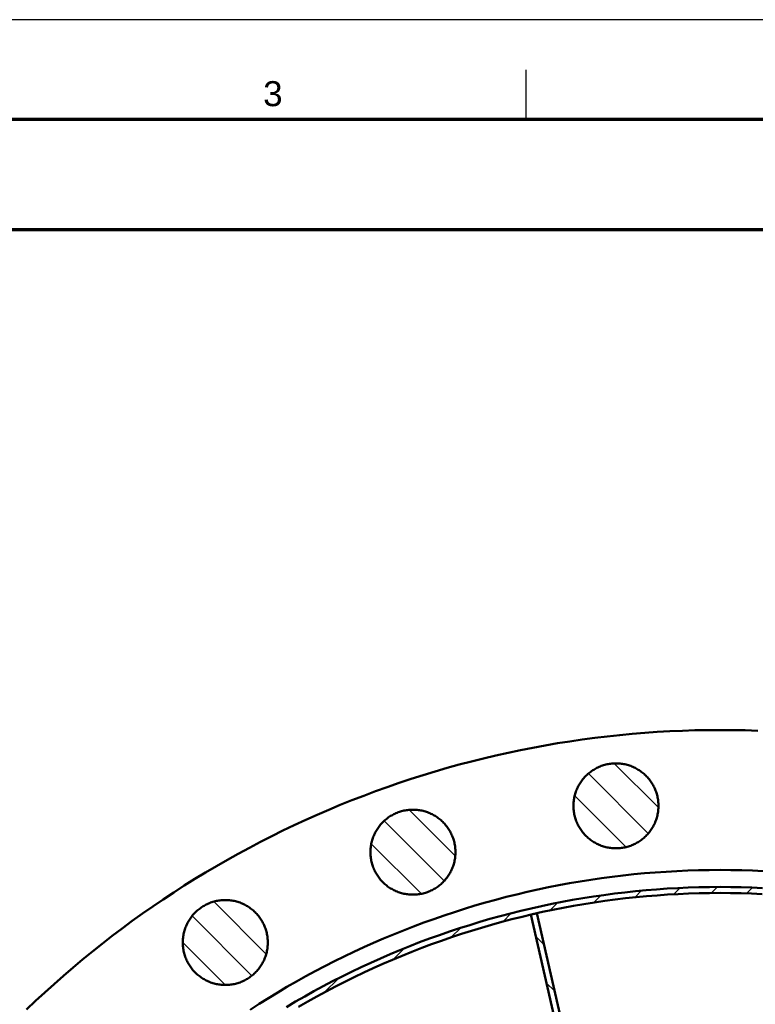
# Model space of a CAD drawing. Header units: millimetres. Extents: x 0 to 841, y 0 to 594.
# Tile 199 of 226: x 121 to 195, y 496 to 594. Entities that reach past the tile are written whole.
import ezdxf
from ezdxf.enums import TextEntityAlignment as Align

# ---------------------------------------------------------------- set-up
doc = ezdxf.new("R2010")
doc.units = ezdxf.units.MM
for name, color, linetype, lineweight in [('ACH', 7, 'CONTINUOUS', 13), ('FINA', 7, 'CONTINUOUS', 25), ('MARCO', 7, 'CONTINUOUS', 70), ('TXT', 7, 'CONTINUOUS', 25), ('VIS', 7, 'CONTINUOUS', 50)]:
    doc.layers.add(name, color=color, linetype=linetype, lineweight=lineweight)
doc.styles.add('STD', font='LiberationSans-Regular.ttf')

msp = doc.modelspace()

# ---------------------------------------------------------------- hatches: boundary and pattern name
at = {"layer": 'ACH'}
h = msp.add_hatch(dxfattribs=at)
h.set_pattern_fill('ANSI31', scale=0.8, angle=90)
h.paths.add_polyline_path([(185.278, 515.364), (185.276, 515.244), (185.271, 515.124), (185.263, 515.004), (185.251, 514.884), (185.236, 514.765), (185.217, 514.646), (185.195, 514.528), (185.17, 514.41), (185.141, 514.294), (185.109, 514.178), (185.074, 514.063), (185.035, 513.949), (184.994, 513.836), (184.949, 513.724), (184.901, 513.614), (184.85, 513.505), (184.795, 513.398), (184.738, 513.292), (184.678, 513.188), (184.615, 513.085), (184.549, 512.985), (184.48, 512.886), (184.409, 512.789), (184.335, 512.695), (184.258, 512.602), (184.178, 512.512), (184.096, 512.424), (184.012, 512.338), (183.925, 512.255), (183.836, 512.174), (183.744, 512.096), (183.651, 512.02), (183.555, 511.947), (183.457, 511.877), (183.358, 511.81), (183.256, 511.745), (183.153, 511.684), (183.048, 511.625), (182.941, 511.57), (182.833, 511.517), (182.724, 511.467), (182.613, 511.421), (182.5, 511.378), (182.387, 511.338), (182.272, 511.301), (182.157, 511.267), (182.041, 511.237), (181.923, 511.21), (181.805, 511.186), (181.687, 511.166), (181.568, 511.149), (181.448, 511.135), (181.328, 511.125), (181.208, 511.118), (181.088, 511.115), (180.968, 511.115), (180.848, 511.118), (180.728, 511.125), (180.608, 511.135), (180.488, 511.149), (180.369, 511.166), (180.251, 511.186), (180.133, 511.21), (180.015, 511.237), (179.899, 511.267), (179.783, 511.301), (179.669, 511.338), (179.556, 511.378), (179.443, 511.421), (179.332, 511.467), (179.223, 511.517), (179.115, 511.57), (179.008, 511.625), (178.903, 511.684), (178.8, 511.745), (178.698, 511.81), (178.599, 511.877), (178.501, 511.947), (178.405, 512.02), (178.312, 512.096), (178.22, 512.174), (178.131, 512.255), (178.044, 512.338), (177.96, 512.424), (177.878, 512.512), (177.798, 512.602), (177.721, 512.695), (177.647, 512.789), (177.576, 512.886), (177.507, 512.985), (177.441, 513.085), (177.378, 513.188), (177.318, 513.292), (177.261, 513.398), (177.206, 513.505), (177.155, 513.614), (177.107, 513.724), (177.062, 513.836), (177.021, 513.949), (176.982, 514.063), (176.947, 514.178), (176.915, 514.294), (176.886, 514.41), (176.861, 514.528), (176.839, 514.646), (176.82, 514.765), (176.805, 514.884), (176.793, 515.004), (176.785, 515.124), (176.78, 515.244), (176.778, 515.364), (176.78, 515.485), (176.785, 515.605), (176.793, 515.725), (176.805, 515.845), (176.82, 515.964), (176.839, 516.083), (176.861, 516.201), (176.886, 516.319), (176.915, 516.435), (176.947, 516.551), (176.982, 516.666), (177.021, 516.78), (177.062, 516.893), (177.107, 517.005), (177.155, 517.115), (177.206, 517.224), (177.261, 517.331), (177.318, 517.437), (177.378, 517.541), (177.441, 517.644), (177.507, 517.744), (177.576, 517.843), (177.647, 517.94), (177.721, 518.034), (177.798, 518.127), (177.878, 518.217), (177.96, 518.305), (178.044, 518.391), (178.131, 518.474), (178.22, 518.555), (178.312, 518.633), (178.405, 518.709), (178.501, 518.781), (178.599, 518.852), (178.698, 518.919), (178.8, 518.983), (178.903, 519.045), (179.008, 519.104), (179.115, 519.159), (179.223, 519.212), (179.332, 519.262), (179.443, 519.308), (179.556, 519.351), (179.669, 519.391), (179.783, 519.428), (179.899, 519.462), (180.015, 519.492), (180.133, 519.519), (180.251, 519.543), (180.369, 519.563), (180.488, 519.58), (180.608, 519.594), (180.728, 519.604), (180.848, 519.611), (180.968, 519.614), (181.088, 519.614), (181.208, 519.611), (181.328, 519.604), (181.448, 519.594), (181.568, 519.58), (181.687, 519.563), (181.805, 519.543), (181.923, 519.519), (182.041, 519.492), (182.157, 519.462), (182.272, 519.428), (182.387, 519.391), (182.5, 519.351), (182.613, 519.308), (182.724, 519.262), (182.833, 519.212), (182.941, 519.159), (183.048, 519.104), (183.153, 519.045), (183.256, 518.983), (183.358, 518.919), (183.457, 518.852), (183.555, 518.781), (183.651, 518.709), (183.744, 518.633), (183.836, 518.555), (183.925, 518.474), (184.012, 518.391), (184.096, 518.305), (184.178, 518.217), (184.258, 518.127), (184.335, 518.034), (184.409, 517.94), (184.48, 517.843), (184.549, 517.744), (184.615, 517.644), (184.678, 517.541), (184.738, 517.437), (184.795, 517.331), (184.85, 517.224), (184.901, 517.115), (184.949, 517.005), (184.994, 516.893), (185.035, 516.78), (185.074, 516.666), (185.109, 516.551), (185.141, 516.435), (185.17, 516.319), (185.195, 516.201), (185.217, 516.083), (185.236, 515.964), (185.251, 515.845), (185.263, 515.725), (185.271, 515.605), (185.276, 515.485)])
h = msp.add_hatch(dxfattribs=at)
h.set_pattern_fill('ANSI31', scale=0.8, angle=90)
h.paths.add_polyline_path([(164.975, 510.73), (164.973, 510.61), (164.968, 510.49), (164.959, 510.37), (164.948, 510.25), (164.932, 510.131), (164.914, 510.012), (164.892, 509.894), (164.866, 509.776), (164.838, 509.659), (164.806, 509.544), (164.77, 509.429), (164.732, 509.315), (164.69, 509.202), (164.645, 509.09), (164.597, 508.98), (164.546, 508.871), (164.492, 508.764), (164.435, 508.658), (164.375, 508.554), (164.312, 508.451), (164.246, 508.351), (164.177, 508.252), (164.106, 508.155), (164.031, 508.06), (163.954, 507.968), (163.875, 507.878), (163.793, 507.79), (163.709, 507.704), (163.622, 507.621), (163.533, 507.54), (163.441, 507.462), (163.348, 507.386), (163.252, 507.313), (163.154, 507.243), (163.055, 507.176), (162.953, 507.111), (162.85, 507.05), (162.745, 506.991), (162.638, 506.935), (162.53, 506.883), (162.42, 506.833), (162.309, 506.787), (162.197, 506.744), (162.084, 506.704), (161.969, 506.667), (161.854, 506.633), (161.737, 506.603), (161.62, 506.576), (161.502, 506.552), (161.384, 506.532), (161.265, 506.515), (161.145, 506.501), (161.025, 506.491), (160.905, 506.484), (160.785, 506.481), (160.665, 506.481), (160.544, 506.484), (160.424, 506.491), (160.304, 506.501), (160.185, 506.515), (160.066, 506.532), (159.947, 506.552), (159.829, 506.576), (159.712, 506.603), (159.596, 506.633), (159.48, 506.667), (159.366, 506.704), (159.252, 506.744), (159.14, 506.787), (159.029, 506.833), (158.92, 506.883), (158.811, 506.935), (158.705, 506.991), (158.6, 507.05), (158.496, 507.111), (158.395, 507.176), (158.295, 507.243), (158.198, 507.313), (158.102, 507.386), (158.008, 507.462), (157.917, 507.54), (157.828, 507.621), (157.741, 507.704), (157.656, 507.79), (157.574, 507.878), (157.495, 507.968), (157.418, 508.06), (157.344, 508.155), (157.272, 508.252), (157.204, 508.351), (157.138, 508.451), (157.075, 508.554), (157.014, 508.658), (156.957, 508.764), (156.903, 508.871), (156.852, 508.98), (156.804, 509.09), (156.759, 509.202), (156.717, 509.315), (156.679, 509.429), (156.644, 509.544), (156.612, 509.659), (156.583, 509.776), (156.558, 509.894), (156.536, 510.012), (156.517, 510.131), (156.502, 510.25), (156.49, 510.37), (156.482, 510.49), (156.476, 510.61), (156.475, 510.73), (156.476, 510.851), (156.482, 510.971), (156.49, 511.091), (156.502, 511.211), (156.517, 511.33), (156.536, 511.449), (156.558, 511.567), (156.583, 511.684), (156.612, 511.801), (156.644, 511.917), (156.679, 512.032), (156.717, 512.146), (156.759, 512.259), (156.804, 512.371), (156.852, 512.481), (156.903, 512.59), (156.957, 512.697), (157.014, 512.803), (157.075, 512.907), (157.138, 513.01), (157.204, 513.11), (157.272, 513.209), (157.344, 513.306), (157.418, 513.4), (157.495, 513.493), (157.574, 513.583), (157.656, 513.671), (157.741, 513.757), (157.828, 513.84), (157.917, 513.921), (158.008, 513.999), (158.102, 514.074), (158.198, 514.147), (158.295, 514.218), (158.395, 514.285), (158.496, 514.349), (158.6, 514.411), (158.705, 514.47), (158.811, 514.525), (158.92, 514.578), (159.029, 514.628), (159.14, 514.674), (159.252, 514.717), (159.366, 514.757), (159.48, 514.794), (159.596, 514.828), (159.712, 514.858), (159.829, 514.885), (159.947, 514.909), (160.066, 514.929), (160.185, 514.946), (160.304, 514.96), (160.424, 514.97), (160.544, 514.977), (160.665, 514.98), (160.785, 514.98), (160.905, 514.977), (161.025, 514.97), (161.145, 514.96), (161.265, 514.946), (161.384, 514.929), (161.502, 514.909), (161.62, 514.885), (161.737, 514.858), (161.854, 514.828), (161.969, 514.794), (162.084, 514.757), (162.197, 514.717), (162.309, 514.674), (162.42, 514.628), (162.53, 514.578), (162.638, 514.525), (162.745, 514.47), (162.85, 514.411), (162.953, 514.349), (163.055, 514.285), (163.154, 514.218), (163.252, 514.147), (163.348, 514.074), (163.441, 513.999), (163.533, 513.921), (163.622, 513.84), (163.709, 513.757), (163.793, 513.671), (163.875, 513.583), (163.954, 513.493), (164.031, 513.4), (164.106, 513.306), (164.177, 513.209), (164.246, 513.11), (164.312, 513.01), (164.375, 512.907), (164.435, 512.803), (164.492, 512.697), (164.546, 512.59), (164.597, 512.481), (164.645, 512.371), (164.69, 512.259), (164.732, 512.146), (164.77, 512.032), (164.806, 511.917), (164.838, 511.801), (164.866, 511.684), (164.892, 511.567), (164.914, 511.449), (164.932, 511.33), (164.948, 511.211), (164.959, 511.091), (164.968, 510.971), (164.973, 510.851)])
h = msp.add_hatch(dxfattribs=at)
h.set_pattern_fill('ANSI31', scale=0.8)
h.paths.add_polyline_path([(275.741, 422.949), (275.73, 421.625), (275.699, 420.301), (275.647, 418.978), (275.574, 417.656), (275.481, 416.335), (275.367, 415.016), (275.232, 413.699), (275.076, 412.384), (274.9, 411.071), (274.703, 409.762), (274.485, 408.456), (274.247, 407.153), (273.989, 405.854), (273.71, 404.56), (273.411, 403.27), (273.092, 401.985), (272.753, 400.705), (272.393, 399.43), (272.014, 398.162), (271.615, 396.899), (271.196, 395.643), (270.757, 394.394), (270.299, 393.151), (269.821, 391.916), (269.324, 390.689), (268.807, 389.47), (268.272, 388.259), (267.718, 387.056), (267.144, 385.862), (266.553, 384.678), (265.942, 383.503), (265.313, 382.337), (264.666, 381.182), (264.001, 380.037), (263.318, 378.903), (262.618, 377.779), (261.899, 376.667), (261.164, 375.566), (260.411, 374.476), (259.641, 373.399), (258.854, 372.334), (258.051, 371.281), (257.231, 370.241), (256.395, 369.214), (255.543, 368.201), (254.675, 367.201), (253.792, 366.214), (252.893, 365.242), (251.979, 364.284), (251.05, 363.34), (250.106, 362.411), (249.148, 361.497), (248.176, 360.598), (247.189, 359.715), (246.189, 358.847), (245.176, 357.995), (244.149, 357.159), (243.109, 356.339), (242.056, 355.536), (240.991, 354.749), (239.914, 353.979), (238.824, 353.226), (237.723, 352.491), (236.611, 351.772), (235.487, 351.072), (234.353, 350.389), (233.208, 349.724), (232.053, 349.077), (230.887, 348.448), (229.712, 347.837), (228.528, 347.246), (227.334, 346.672), (226.131, 346.118), (224.92, 345.583), (223.701, 345.066), (222.474, 344.569), (221.239, 344.091), (219.996, 343.633), (218.747, 343.194), (217.491, 342.775), (216.228, 342.376), (214.96, 341.996), (213.685, 341.637), (212.405, 341.298), (211.12, 340.978), (209.83, 340.679), (208.536, 340.401), (207.237, 340.142), (205.934, 339.905), (204.628, 339.687), (203.319, 339.49), (202.006, 339.314), (200.691, 339.158), (199.374, 339.023), (198.055, 338.909), (196.734, 338.816), (195.412, 338.743), (194.089, 338.691), (192.765, 338.66), (191.441, 338.649), (190.117, 338.66), (188.793, 338.691), (187.47, 338.743), (186.147, 338.816), (184.827, 338.909), (183.507, 339.023), (182.19, 339.158), (180.875, 339.314), (179.563, 339.49), (178.253, 339.687), (176.947, 339.905), (175.644, 340.142), (174.346, 340.401), (173.051, 340.679), (171.761, 340.978), (170.476, 341.298), (169.196, 341.637), (167.922, 341.996), (166.653, 342.376), (165.391, 342.775), (164.134, 343.194), (162.885, 343.633), (161.643, 344.091), (160.408, 344.569), (159.18, 345.066), (157.961, 345.583), (156.75, 346.118), (155.547, 346.672), (154.354, 347.246), (153.169, 347.837), (151.994, 348.448), (150.829, 349.077), (149.674, 349.724), (148.528, 350.389), (147.394, 351.072), (146.27, 351.772), (145.158, 352.491), (144.057, 353.226), (142.968, 353.979), (141.89, 354.749), (140.825, 355.536), (139.773, 356.339), (138.733, 357.159), (137.706, 357.995), (136.692, 358.847), (135.692, 359.715), (134.706, 360.598), (133.733, 361.497), (132.775, 362.411), (131.832, 363.34), (130.903, 364.284), (129.989, 365.242), (129.09, 366.214), (128.206, 367.201), (127.338, 368.201), (126.486, 369.214), (125.65, 370.241), (124.831, 371.281), (124.027, 372.334), (123.241, 373.399), (122.471, 374.476), (121.718, 375.566), (120.982, 376.667), (120.264, 377.779), (119.563, 378.903), (118.88, 380.037), (118.215, 381.182), (117.568, 382.337), (116.939, 383.503), (116.329, 384.678), (115.737, 385.862), (115.164, 387.056), (114.609, 388.259), (114.074, 389.47), (113.558, 390.689), (113.061, 391.916), (112.583, 393.151), (112.124, 394.394), (111.686, 395.643), (111.267, 396.899), (110.867, 398.162), (110.488, 399.43), (110.128, 400.705), (109.789, 401.985), (109.47, 403.27), (109.171, 404.56), (108.892, 405.854), (108.634, 407.153), (108.396, 408.456), (108.179, 409.762), (107.982, 411.071), (107.805, 412.384), (107.65, 413.699), (107.515, 415.016), (107.401, 416.335), (107.307, 417.656), (107.234, 418.978), (107.182, 420.301), (107.151, 421.625), (107.141, 422.949), (107.151, 424.273), (107.182, 425.597), (107.234, 426.92), (107.307, 428.242), (107.401, 429.563), (107.515, 430.883), (107.65, 432.2), (107.805, 433.515), (107.982, 434.827), (108.179, 436.137), (108.396, 437.443), (108.634, 438.745), (108.892, 440.044), (109.171, 441.339), (109.47, 442.629), (109.789, 443.914), (110.128, 445.194), (110.488, 446.468), (110.867, 447.737), (111.267, 448.999), (111.686, 450.255), (112.124, 451.505), (112.583, 452.747), (113.061, 453.982), (113.558, 455.209), (114.074, 456.429), (114.609, 457.64), (115.164, 458.842), (115.737, 460.036), (116.329, 461.221), (116.939, 462.396), (117.568, 463.561), (118.215, 464.716), (118.88, 465.861), (119.563, 466.996), (120.264, 468.119), (120.982, 469.232), (121.718, 470.333), (122.471, 471.422), (123.241, 472.5), (124.027, 473.565), (124.831, 474.617), (125.65, 475.657), (126.486, 476.684), (127.338, 477.698), (128.206, 478.698), (129.09, 479.684), (129.989, 480.657), (130.903, 481.615), (131.832, 482.558), (132.775, 483.487), (133.733, 484.401), (134.706, 485.3), (135.692, 486.184), (136.692, 487.051), (137.706, 487.904), (138.733, 488.74), (139.773, 489.559), (140.825, 490.363), (141.89, 491.149), (142.968, 491.919), (144.057, 492.672), (145.158, 493.408), (146.27, 494.126), (147.394, 494.827), (148.528, 495.51), (149.674, 496.175), (150.829, 496.822), (151.994, 497.451), (153.169, 498.061), (154.354, 498.653), (155.547, 499.226), (156.75, 499.781), (157.961, 500.316), (159.18, 500.832), (160.408, 501.329), (161.643, 501.807), (162.885, 502.265), (164.134, 502.704), (165.391, 503.123), (166.653, 503.523), (167.922, 503.902), (169.196, 504.261), (170.476, 504.601), (171.761, 504.92), (173.051, 505.219), (174.346, 505.498), (175.644, 505.756), (176.947, 505.994), (178.253, 506.211), (179.563, 506.408), (180.875, 506.585), (182.19, 506.74), (183.507, 506.875), (184.827, 506.989), (186.147, 507.083), (187.47, 507.156), (188.793, 507.208), (190.117, 507.239), (191.441, 507.249), (192.765, 507.239), (194.089, 507.208), (195.412, 507.156), (196.734, 507.083), (198.055, 506.989), (199.374, 506.875), (200.691, 506.74), (202.006, 506.585), (203.319, 506.408), (204.628, 506.211), (205.934, 505.994), (207.237, 505.756), (208.536, 505.498), (209.83, 505.219), (211.12, 504.92), (212.405, 504.601), (213.685, 504.261), (214.96, 503.902), (216.228, 503.523), (217.491, 503.123), (218.747, 502.704), (219.996, 502.265), (221.239, 501.807), (222.474, 501.329), (223.701, 500.832), (224.92, 500.316), (226.131, 499.781), (227.334, 499.226), (228.528, 498.653), (229.712, 498.061), (230.887, 497.451), (232.053, 496.822), (233.208, 496.175), (234.353, 495.51), (235.487, 494.827), (236.611, 494.126), (237.723, 493.408), (238.824, 492.672), (239.914, 491.919), (240.991, 491.149), (242.056, 490.363), (243.109, 489.559), (244.149, 488.74), (245.176, 487.904), (246.189, 487.051), (247.189, 486.184), (248.176, 485.3), (249.148, 484.401), (250.106, 483.487), (251.05, 482.558), (251.979, 481.615), (252.893, 480.657), (253.792, 479.684), (254.675, 478.698), (255.543, 477.698), (256.395, 476.684), (257.231, 475.657), (258.051, 474.617), (258.854, 473.565), (259.641, 472.5), (260.411, 471.422), (261.164, 470.333), (261.899, 469.232), (262.618, 468.119), (263.318, 466.996), (264.001, 465.861), (264.666, 464.716), (265.313, 463.561), (265.942, 462.396), (266.553, 461.221), (267.144, 460.036), (267.718, 458.842), (268.272, 457.64), (268.807, 456.429), (269.324, 455.209), (269.821, 453.982), (270.299, 452.747), (270.757, 451.505), (271.196, 450.255), (271.615, 448.999), (272.014, 447.737), (272.393, 446.468), (272.753, 445.194), (273.092, 443.914), (273.411, 442.629), (273.71, 441.339), (273.989, 440.044), (274.247, 438.745), (274.485, 437.443), (274.703, 436.137), (274.9, 434.827), (275.076, 433.515), (275.232, 432.2), (275.367, 430.883), (275.481, 429.563), (275.574, 428.242), (275.647, 426.92), (275.699, 425.597), (275.73, 424.273)])
h.paths.add_polyline_path([(275.141, 422.949), (275.13, 424.264), (275.099, 425.578), (275.048, 426.892), (274.976, 428.205), (274.883, 429.516), (274.769, 430.826), (274.635, 432.134), (274.481, 433.44), (274.306, 434.743), (274.11, 436.043), (273.894, 437.34), (273.658, 438.633), (273.402, 439.923), (273.125, 441.208), (272.828, 442.489), (272.511, 443.765), (272.174, 445.035), (271.817, 446.301), (271.441, 447.56), (271.044, 448.814), (270.628, 450.061), (270.192, 451.302), (269.737, 452.535), (269.263, 453.761), (268.769, 454.98), (268.257, 456.191), (267.725, 457.393), (267.175, 458.587), (266.606, 459.772), (266.018, 460.948), (265.412, 462.115), (264.788, 463.272), (264.145, 464.419), (263.485, 465.556), (262.807, 466.682), (262.111, 467.798), (261.398, 468.902), (260.667, 469.996), (259.92, 471.077), (259.155, 472.147), (258.374, 473.204), (257.577, 474.25), (256.763, 475.282), (255.933, 476.302), (255.087, 477.308), (254.225, 478.301), (253.348, 479.28), (252.455, 480.246), (251.548, 481.197), (250.626, 482.134), (249.689, 483.056), (248.737, 483.964), (247.772, 484.856), (246.792, 485.734), (245.799, 486.595), (244.793, 487.441), (243.773, 488.271), (242.741, 489.085), (241.696, 489.883), (240.638, 490.664), (239.569, 491.428), (238.487, 492.176), (237.394, 492.906), (236.289, 493.619), (235.174, 494.315), (234.047, 494.993), (232.911, 495.654), (231.763, 496.296), (230.606, 496.92), (229.44, 497.526), (228.264, 498.114), (227.078, 498.683), (225.884, 499.234), (224.682, 499.765), (223.471, 500.278), (222.253, 500.772), (221.027, 501.246), (219.793, 501.701), (218.553, 502.137), (217.305, 502.553), (216.052, 502.949), (214.792, 503.326), (213.527, 503.683), (212.256, 504.02), (210.98, 504.337), (209.699, 504.633), (208.414, 504.91), (207.124, 505.167), (205.831, 505.403), (204.534, 505.619), (203.234, 505.814), (201.931, 505.989), (200.625, 506.144), (199.318, 506.278), (198.008, 506.391), (196.696, 506.484), (195.383, 506.556), (194.07, 506.608), (192.755, 506.639), (191.441, 506.649), (190.126, 506.639), (188.812, 506.608), (187.498, 506.556), (186.185, 506.484), (184.874, 506.391), (183.564, 506.278), (182.256, 506.144), (180.95, 505.989), (179.647, 505.814), (178.347, 505.619), (177.05, 505.403), (175.757, 505.167), (174.467, 504.91), (173.182, 504.633), (171.901, 504.337), (170.625, 504.02), (169.355, 503.683), (168.089, 503.326), (166.83, 502.949), (165.576, 502.553), (164.329, 502.137), (163.088, 501.701), (161.855, 501.246), (160.629, 500.772), (159.41, 500.278), (158.199, 499.765), (156.997, 499.234), (155.803, 498.683), (154.618, 498.114), (153.442, 497.526), (152.275, 496.92), (151.118, 496.296), (149.971, 495.654), (148.834, 494.993), (147.708, 494.315), (146.592, 493.619), (145.487, 492.906), (144.394, 492.176), (143.313, 491.428), (142.243, 490.664), (141.186, 489.883), (140.14, 489.085), (139.108, 488.271), (138.088, 487.441), (137.082, 486.595), (136.089, 485.734), (135.11, 484.856), (134.144, 483.964), (133.193, 483.056), (132.256, 482.134), (131.334, 481.197), (130.426, 480.246), (129.534, 479.28), (128.656, 478.301), (127.795, 477.308), (126.949, 476.302), (126.119, 475.282), (125.305, 474.25), (124.507, 473.204), (123.726, 472.147), (122.962, 471.077), (122.214, 469.996), (121.484, 468.902), (120.77, 467.798), (120.075, 466.682), (119.397, 465.556), (118.736, 464.419), (118.094, 463.272), (117.469, 462.115), (116.863, 460.948), (116.276, 459.772), (115.707, 458.587), (115.156, 457.393), (114.625, 456.191), (114.112, 454.98), (113.618, 453.761), (113.144, 452.535), (112.689, 451.302), (112.253, 450.061), (111.837, 448.814), (111.441, 447.56), (111.064, 446.301), (110.707, 445.035), (110.37, 443.765), (110.053, 442.489), (109.756, 441.208), (109.48, 439.923), (109.223, 438.633), (108.987, 437.34), (108.771, 436.043), (108.576, 434.743), (108.401, 433.44), (108.246, 432.134), (108.112, 430.826), (107.999, 429.516), (107.906, 428.205), (107.834, 426.892), (107.782, 425.578), (107.751, 424.264), (107.741, 422.949), (107.751, 421.635), (107.782, 420.32), (107.834, 419.006), (107.906, 417.694), (107.999, 416.382), (108.112, 415.072), (108.246, 413.764), (108.401, 412.459), (108.576, 411.156), (108.771, 409.856), (108.987, 408.559), (109.223, 407.265), (109.48, 405.976), (109.756, 404.691), (110.053, 403.41), (110.37, 402.134), (110.707, 400.863), (111.064, 399.598), (111.441, 398.338), (111.837, 397.085), (112.253, 395.837), (112.689, 394.597), (113.144, 393.363), (113.618, 392.137), (114.112, 390.919), (114.625, 389.708), (115.156, 388.505), (115.707, 387.312), (116.276, 386.126), (116.863, 384.95), (117.469, 383.784), (118.094, 382.626), (118.736, 381.479), (119.397, 380.342), (120.075, 379.216), (120.77, 378.101), (121.484, 376.996), (122.214, 375.903), (122.962, 374.821), (123.726, 373.752), (124.507, 372.694), (125.305, 371.649), (126.119, 370.616), (126.949, 369.597), (127.795, 368.59), (128.656, 367.597), (129.534, 366.618), (130.426, 365.653), (131.334, 364.701), (132.256, 363.764), (133.193, 362.842), (134.144, 361.935), (135.11, 361.042), (136.089, 360.165), (137.082, 359.303), (138.088, 358.457), (139.108, 357.627), (140.14, 356.813), (141.186, 356.016), (142.243, 355.235), (143.313, 354.47), (144.394, 353.723), (145.487, 352.992), (146.592, 352.279), (147.708, 351.583), (148.834, 350.905), (149.971, 350.245), (151.118, 349.602), (152.275, 348.978), (153.442, 348.372), (154.618, 347.784), (155.803, 347.215), (156.997, 346.665), (158.199, 346.133), (159.41, 345.621), (160.629, 345.127), (161.855, 344.653), (163.088, 344.198), (164.329, 343.762), (165.576, 343.346), (166.83, 342.949), (168.089, 342.573), (169.355, 342.216), (170.625, 341.879), (171.901, 341.562), (173.182, 341.265), (174.467, 340.988), (175.757, 340.732), (177.05, 340.496), (178.347, 340.28), (179.647, 340.084), (180.95, 339.909), (182.256, 339.755), (183.564, 339.621), (184.874, 339.507), (186.185, 339.414), (187.498, 339.342), (188.812, 339.291), (190.126, 339.26), (191.441, 339.249), (192.755, 339.26), (194.07, 339.291), (195.383, 339.342), (196.696, 339.414), (198.008, 339.507), (199.318, 339.621), (200.625, 339.755), (201.931, 339.909), (203.234, 340.084), (204.534, 340.28), (205.831, 340.496), (207.124, 340.732), (208.414, 340.988), (209.699, 341.265), (210.98, 341.562), (212.256, 341.879), (213.527, 342.216), (214.792, 342.573), (216.052, 342.949), (217.305, 343.346), (218.553, 343.762), (219.793, 344.198), (221.027, 344.653), (222.253, 345.127), (223.471, 345.621), (224.682, 346.133), (225.884, 346.665), (227.078, 347.215), (228.264, 347.784), (229.44, 348.372), (230.606, 348.978), (231.763, 349.602), (232.911, 350.245), (234.047, 350.905), (235.174, 351.583), (236.289, 352.279), (237.394, 352.992), (238.487, 353.723), (239.569, 354.47), (240.638, 355.235), (241.696, 356.016), (242.741, 356.813), (243.773, 357.627), (244.793, 358.457), (245.799, 359.303), (246.792, 360.165), (247.772, 361.042), (248.737, 361.935), (249.689, 362.842), (250.626, 363.764), (251.548, 364.701), (252.455, 365.653), (253.348, 366.618), (254.225, 367.597), (255.087, 368.59), (255.933, 369.597), (256.763, 370.616), (257.577, 371.649), (258.374, 372.694), (259.155, 373.752), (259.92, 374.821), (260.667, 375.903), (261.398, 376.996), (262.111, 378.101), (262.807, 379.216), (263.485, 380.342), (264.145, 381.479), (264.788, 382.626), (265.412, 383.784), (266.018, 384.95), (266.606, 386.126), (267.175, 387.312), (267.725, 388.505), (268.257, 389.708), (268.769, 390.919), (269.263, 392.137), (269.737, 393.363), (270.192, 394.597), (270.628, 395.837), (271.044, 397.085), (271.441, 398.338), (271.817, 399.598), (272.174, 400.863), (272.511, 402.134), (272.828, 403.41), (273.125, 404.691), (273.402, 405.976), (273.658, 407.265), (273.894, 408.559), (274.11, 409.856), (274.306, 411.156), (274.481, 412.459), (274.635, 413.764), (274.769, 415.072), (274.883, 416.382), (274.976, 417.694), (275.048, 419.006), (275.099, 420.32), (275.13, 421.635)], flags=16)
h = msp.add_hatch(dxfattribs=at)
h.set_pattern_fill('ANSI31', scale=0.8, angle=90)
h.paths.add_polyline_path([(146.212, 501.695), (146.21, 501.574), (146.205, 501.454), (146.196, 501.334), (146.184, 501.214), (146.169, 501.095), (146.151, 500.976), (146.129, 500.858), (146.103, 500.741), (146.075, 500.624), (146.043, 500.508), (146.007, 500.393), (145.969, 500.279), (145.927, 500.166), (145.882, 500.054), (145.834, 499.944), (145.783, 499.835), (145.729, 499.728), (145.672, 499.622), (145.612, 499.518), (145.549, 499.415), (145.483, 499.315), (145.414, 499.216), (145.343, 499.119), (145.268, 499.025), (145.191, 498.932), (145.112, 498.842), (145.03, 498.754), (144.946, 498.668), (144.859, 498.585), (144.77, 498.504), (144.678, 498.426), (144.585, 498.35), (144.489, 498.278), (144.391, 498.207), (144.292, 498.14), (144.19, 498.076), (144.087, 498.014), (143.982, 497.955), (143.875, 497.9), (143.767, 497.847), (143.657, 497.797), (143.546, 497.751), (143.434, 497.708), (143.321, 497.668), (143.206, 497.631), (143.091, 497.597), (142.974, 497.567), (142.857, 497.54), (142.739, 497.516), (142.621, 497.496), (142.502, 497.479), (142.382, 497.465), (142.262, 497.455), (142.142, 497.448), (142.022, 497.445), (141.902, 497.445), (141.781, 497.448), (141.661, 497.455), (141.541, 497.465), (141.422, 497.479), (141.303, 497.496), (141.184, 497.516), (141.066, 497.54), (140.949, 497.567), (140.833, 497.597), (140.717, 497.631), (140.603, 497.668), (140.489, 497.708), (140.377, 497.751), (140.266, 497.797), (140.156, 497.847), (140.048, 497.9), (139.942, 497.955), (139.837, 498.014), (139.733, 498.076), (139.632, 498.14), (139.532, 498.207), (139.435, 498.278), (139.339, 498.35), (139.245, 498.426), (139.154, 498.504), (139.065, 498.585), (138.978, 498.668), (138.893, 498.754), (138.811, 498.842), (138.732, 498.932), (138.655, 499.025), (138.581, 499.119), (138.509, 499.216), (138.441, 499.315), (138.375, 499.415), (138.312, 499.518), (138.251, 499.622), (138.194, 499.728), (138.14, 499.835), (138.089, 499.944), (138.041, 500.054), (137.996, 500.166), (137.954, 500.279), (137.916, 500.393), (137.881, 500.508), (137.849, 500.624), (137.82, 500.741), (137.795, 500.858), (137.773, 500.976), (137.754, 501.095), (137.739, 501.214), (137.727, 501.334), (137.719, 501.454), (137.713, 501.574), (137.712, 501.695), (137.713, 501.815), (137.719, 501.935), (137.727, 502.055), (137.739, 502.175), (137.754, 502.294), (137.773, 502.413), (137.795, 502.531), (137.82, 502.649), (137.849, 502.766), (137.881, 502.881), (137.916, 502.996), (137.954, 503.11), (137.996, 503.223), (138.041, 503.335), (138.089, 503.445), (138.14, 503.554), (138.194, 503.661), (138.251, 503.767), (138.312, 503.871), (138.375, 503.974), (138.441, 504.074), (138.509, 504.173), (138.581, 504.27), (138.655, 504.365), (138.732, 504.457), (138.811, 504.547), (138.893, 504.635), (138.978, 504.721), (139.065, 504.804), (139.154, 504.885), (139.245, 504.963), (139.339, 505.039), (139.435, 505.112), (139.532, 505.182), (139.632, 505.249), (139.733, 505.314), (139.837, 505.375), (139.942, 505.434), (140.048, 505.49), (140.156, 505.542), (140.266, 505.592), (140.377, 505.638), (140.489, 505.681), (140.603, 505.721), (140.717, 505.758), (140.833, 505.792), (140.949, 505.822), (141.066, 505.849), (141.184, 505.873), (141.303, 505.893), (141.422, 505.91), (141.541, 505.924), (141.661, 505.934), (141.781, 505.941), (141.902, 505.944), (142.022, 505.944), (142.142, 505.941), (142.262, 505.934), (142.382, 505.924), (142.502, 505.91), (142.621, 505.893), (142.739, 505.873), (142.857, 505.849), (142.974, 505.822), (143.091, 505.792), (143.206, 505.758), (143.321, 505.721), (143.434, 505.681), (143.546, 505.638), (143.657, 505.592), (143.767, 505.542), (143.875, 505.49), (143.982, 505.434), (144.087, 505.375), (144.19, 505.314), (144.292, 505.249), (144.391, 505.182), (144.489, 505.112), (144.585, 505.039), (144.678, 504.963), (144.77, 504.885), (144.859, 504.804), (144.946, 504.721), (145.03, 504.635), (145.112, 504.547), (145.191, 504.457), (145.268, 504.365), (145.343, 504.27), (145.414, 504.173), (145.483, 504.074), (145.549, 503.974), (145.612, 503.871), (145.672, 503.767), (145.729, 503.661), (145.783, 503.554), (145.834, 503.445), (145.882, 503.335), (145.927, 503.223), (145.969, 503.11), (146.007, 502.996), (146.043, 502.881), (146.075, 502.766), (146.103, 502.649), (146.129, 502.531), (146.151, 502.413), (146.169, 502.294), (146.184, 502.175), (146.196, 502.055), (146.205, 501.935), (146.21, 501.815)])
h = msp.add_hatch(dxfattribs=at)
h.set_pattern_fill('ANSI31', scale=0.8, angle=90)
h.paths.add_polyline_path([(173.108, 504.617), (178.538, 480.829), (177.953, 480.696), (172.523, 504.483), (172.596, 504.5), (172.669, 504.517), (172.743, 504.534), (172.816, 504.551), (172.889, 504.567), (172.962, 504.584), (173.035, 504.6), (173.108, 504.617)])

# ---------------------------------------------------------------- linework, layer by layer
at = {"layer": 'FINA'}
msp.add_line((172.062, 584), (172.062, 589), dxfattribs=at)
msp.add_lwpolyline([(0, 0), (841, 0), (841, 594), (0, 594)], close=True, dxfattribs=at)
at = {"layer": 'MARCO'}
for points in [[(20, 10), (831, 10), (831, 584), (20, 584)], [(20, 573), (831, 573), (831, 584), (20, 584)]]:
    msp.add_lwpolyline(points, close=True, dxfattribs=at)
at = {"layer": 'VIS'}
for points in [[(195.21, 522.878), (193.954, 522.918), (192.697, 522.941), (191.441, 522.949), (190.184, 522.941), (188.928, 522.918), (187.672, 522.878), (186.416, 522.823), (185.162, 522.752), (183.908, 522.665), (182.656, 522.563), (181.405, 522.444), (180.155, 522.31), (178.907, 522.161), (177.662, 521.995), (176.418, 521.814), (175.177, 521.618), (173.938, 521.406), (172.703, 521.178), (171.47, 520.935), (170.24, 520.676), (169.014, 520.402), (167.791, 520.112), (166.572, 519.808), (165.357, 519.487), (164.145, 519.152), (162.939, 518.801), (161.737, 518.436), (160.539, 518.055), (159.346, 517.659), (158.159, 517.248), (156.976, 516.823), (155.799, 516.382), (154.628, 515.927), (153.463, 515.457), (152.303, 514.972), (151.15, 514.473), (150.003, 513.96), (148.863, 513.432), (147.729, 512.89), (146.602, 512.333), (145.483, 511.763), (144.37, 511.178), (143.265, 510.58), (142.168, 509.968), (141.078, 509.342), (139.997, 508.702), (138.923, 508.049), (137.858, 507.382), (136.801, 506.702), (135.753, 506.009), (134.714, 505.303), (133.683, 504.583), (132.662, 503.851), (131.65, 503.106), (130.648, 502.348), (129.655, 501.578), (128.672, 500.795), (127.698, 500.001), (126.735, 499.193), (125.782, 498.374), (124.839, 497.543), (123.907, 496.701), (122.986, 495.846), (122.075, 494.98)], [(185.278, 515.364), (185.276, 515.244), (185.271, 515.124), (185.263, 515.004), (185.251, 514.884), (185.236, 514.765), (185.217, 514.646), (185.195, 514.528), (185.17, 514.41), (185.141, 514.294), (185.109, 514.178), (185.074, 514.063), (185.035, 513.949), (184.994, 513.836), (184.949, 513.724), (184.901, 513.614), (184.85, 513.505), (184.795, 513.398), (184.738, 513.292), (184.678, 513.188), (184.615, 513.085), (184.549, 512.985), (184.48, 512.886), (184.409, 512.789), (184.335, 512.695), (184.258, 512.602), (184.178, 512.512), (184.096, 512.424), (184.012, 512.338), (183.925, 512.255), (183.836, 512.174), (183.744, 512.096), (183.651, 512.02), (183.555, 511.947), (183.457, 511.877), (183.358, 511.81), (183.256, 511.745), (183.153, 511.684), (183.048, 511.625), (182.941, 511.57), (182.833, 511.517), (182.724, 511.467), (182.613, 511.421), (182.5, 511.378), (182.387, 511.338), (182.272, 511.301), (182.157, 511.267), (182.041, 511.237), (181.923, 511.21), (181.805, 511.186), (181.687, 511.166), (181.568, 511.149), (181.448, 511.135), (181.328, 511.125), (181.208, 511.118), (181.088, 511.115), (180.968, 511.115), (180.848, 511.118), (180.728, 511.125), (180.608, 511.135), (180.488, 511.149), (180.369, 511.166), (180.251, 511.186), (180.133, 511.21), (180.015, 511.237), (179.899, 511.267), (179.783, 511.301), (179.669, 511.338), (179.556, 511.378), (179.443, 511.421), (179.332, 511.467), (179.223, 511.517), (179.115, 511.57), (179.008, 511.625), (178.903, 511.684), (178.8, 511.745), (178.698, 511.81), (178.599, 511.877), (178.501, 511.947), (178.405, 512.02), (178.312, 512.096), (178.22, 512.174), (178.131, 512.255), (178.044, 512.338), (177.96, 512.424), (177.878, 512.512), (177.798, 512.602), (177.721, 512.695), (177.647, 512.789), (177.576, 512.886), (177.507, 512.985), (177.441, 513.085), (177.378, 513.188), (177.318, 513.292), (177.261, 513.398), (177.206, 513.505), (177.155, 513.614), (177.107, 513.724), (177.062, 513.836), (177.021, 513.949), (176.982, 514.063), (176.947, 514.178), (176.915, 514.294), (176.886, 514.41), (176.861, 514.528), (176.839, 514.646), (176.82, 514.765), (176.805, 514.884), (176.793, 515.004), (176.785, 515.124), (176.78, 515.244), (176.778, 515.364), (176.78, 515.485), (176.785, 515.605), (176.793, 515.725), (176.805, 515.845), (176.82, 515.964), (176.839, 516.083), (176.861, 516.201), (176.886, 516.319), (176.915, 516.435), (176.947, 516.551), (176.982, 516.666), (177.021, 516.78), (177.062, 516.893), (177.107, 517.005), (177.155, 517.115), (177.206, 517.224), (177.261, 517.331), (177.318, 517.437), (177.378, 517.541), (177.441, 517.644), (177.507, 517.744), (177.576, 517.843), (177.647, 517.94), (177.721, 518.034), (177.798, 518.127), (177.878, 518.217), (177.96, 518.305), (178.044, 518.391), (178.131, 518.474), (178.22, 518.555), (178.312, 518.633), (178.405, 518.709), (178.501, 518.781), (178.599, 518.852), (178.698, 518.919), (178.8, 518.983), (178.903, 519.045), (179.008, 519.104), (179.115, 519.159), (179.223, 519.212), (179.332, 519.262), (179.443, 519.308), (179.556, 519.351), (179.669, 519.391), (179.783, 519.428), (179.899, 519.462), (180.015, 519.492), (180.133, 519.519), (180.251, 519.543), (180.369, 519.563), (180.488, 519.58), (180.608, 519.594), (180.728, 519.604), (180.848, 519.611), (180.968, 519.614), (181.088, 519.614), (181.208, 519.611), (181.328, 519.604), (181.448, 519.594), (181.568, 519.58), (181.687, 519.563), (181.805, 519.543), (181.923, 519.519), (182.041, 519.492), (182.157, 519.462), (182.272, 519.428), (182.387, 519.391), (182.5, 519.351), (182.613, 519.308), (182.724, 519.262), (182.833, 519.212), (182.941, 519.159), (183.048, 519.104), (183.153, 519.045), (183.256, 518.983), (183.358, 518.919), (183.457, 518.852), (183.555, 518.781), (183.651, 518.709), (183.744, 518.633), (183.836, 518.555), (183.925, 518.474), (184.012, 518.391), (184.096, 518.305), (184.178, 518.217), (184.258, 518.127), (184.335, 518.034), (184.409, 517.94), (184.48, 517.843), (184.549, 517.744), (184.615, 517.644), (184.678, 517.541), (184.738, 517.437), (184.795, 517.331), (184.85, 517.224), (184.901, 517.115), (184.949, 517.005), (184.994, 516.893), (185.035, 516.78), (185.074, 516.666), (185.109, 516.551), (185.141, 516.435), (185.17, 516.319), (185.195, 516.201), (185.217, 516.083), (185.236, 515.964), (185.251, 515.845), (185.263, 515.725), (185.271, 515.605), (185.276, 515.485), (185.278, 515.364)], [(164.975, 510.73), (164.973, 510.61), (164.968, 510.49), (164.959, 510.37), (164.948, 510.25), (164.932, 510.131), (164.914, 510.012), (164.892, 509.894), (164.866, 509.776), (164.838, 509.659), (164.806, 509.544), (164.77, 509.429), (164.732, 509.315), (164.69, 509.202), (164.645, 509.09), (164.597, 508.98), (164.546, 508.871), (164.492, 508.764), (164.435, 508.658), (164.375, 508.554), (164.312, 508.451), (164.246, 508.351), (164.177, 508.252), (164.106, 508.155), (164.031, 508.06), (163.954, 507.968), (163.875, 507.878), (163.793, 507.79), (163.709, 507.704), (163.622, 507.621), (163.533, 507.54), (163.441, 507.462), (163.348, 507.386), (163.252, 507.313), (163.154, 507.243), (163.055, 507.176), (162.953, 507.111), (162.85, 507.05), (162.745, 506.991), (162.638, 506.935), (162.53, 506.883), (162.42, 506.833), (162.309, 506.787), (162.197, 506.744), (162.084, 506.704), (161.969, 506.667), (161.854, 506.633), (161.737, 506.603), (161.62, 506.576), (161.502, 506.552), (161.384, 506.532), (161.265, 506.515), (161.145, 506.501), (161.025, 506.491), (160.905, 506.484), (160.785, 506.481), (160.665, 506.481), (160.544, 506.484), (160.424, 506.491), (160.304, 506.501), (160.185, 506.515), (160.066, 506.532), (159.947, 506.552), (159.829, 506.576), (159.712, 506.603), (159.596, 506.633), (159.48, 506.667), (159.366, 506.704), (159.252, 506.744), (159.14, 506.787), (159.029, 506.833), (158.92, 506.883), (158.811, 506.935), (158.705, 506.991), (158.6, 507.05), (158.496, 507.111), (158.395, 507.176), (158.295, 507.243), (158.198, 507.313), (158.102, 507.386), (158.008, 507.462), (157.917, 507.54), (157.828, 507.621), (157.741, 507.704), (157.656, 507.79), (157.574, 507.878), (157.495, 507.968), (157.418, 508.06), (157.344, 508.155), (157.272, 508.252), (157.204, 508.351), (157.138, 508.451), (157.075, 508.554), (157.014, 508.658), (156.957, 508.764), (156.903, 508.871), (156.852, 508.98), (156.804, 509.09), (156.759, 509.202), (156.717, 509.315), (156.679, 509.429), (156.644, 509.544), (156.612, 509.659), (156.583, 509.776), (156.558, 509.894), (156.536, 510.012), (156.517, 510.131), (156.502, 510.25), (156.49, 510.37), (156.482, 510.49), (156.476, 510.61), (156.475, 510.73), (156.476, 510.851), (156.482, 510.971), (156.49, 511.091), (156.502, 511.211), (156.517, 511.33), (156.536, 511.449), (156.558, 511.567), (156.583, 511.684), (156.612, 511.801), (156.644, 511.917), (156.679, 512.032), (156.717, 512.146), (156.759, 512.259), (156.804, 512.371), (156.852, 512.481), (156.903, 512.59), (156.957, 512.697), (157.014, 512.803), (157.075, 512.907), (157.138, 513.01), (157.204, 513.11), (157.272, 513.209), (157.344, 513.306), (157.418, 513.4), (157.495, 513.493), (157.574, 513.583), (157.656, 513.671), (157.741, 513.757), (157.828, 513.84), (157.917, 513.921), (158.008, 513.999), (158.102, 514.074), (158.198, 514.147), (158.295, 514.218), (158.395, 514.285), (158.496, 514.349), (158.6, 514.411), (158.705, 514.47), (158.811, 514.525), (158.92, 514.578), (159.029, 514.628), (159.14, 514.674), (159.252, 514.717), (159.366, 514.757), (159.48, 514.794), (159.596, 514.828), (159.712, 514.858), (159.829, 514.885), (159.947, 514.909), (160.066, 514.929), (160.185, 514.946), (160.304, 514.96), (160.424, 514.97), (160.544, 514.977), (160.665, 514.98), (160.785, 514.98), (160.905, 514.977), (161.025, 514.97), (161.145, 514.96), (161.265, 514.946), (161.384, 514.929), (161.502, 514.909), (161.62, 514.885), (161.737, 514.858), (161.854, 514.828), (161.969, 514.794), (162.084, 514.757), (162.197, 514.717), (162.309, 514.674), (162.42, 514.628), (162.53, 514.578), (162.638, 514.525), (162.745, 514.47), (162.85, 514.411), (162.953, 514.349), (163.055, 514.285), (163.154, 514.218), (163.252, 514.147), (163.348, 514.074), (163.441, 513.999), (163.533, 513.921), (163.622, 513.84), (163.709, 513.757), (163.793, 513.671), (163.875, 513.583), (163.954, 513.493), (164.031, 513.4), (164.106, 513.306), (164.177, 513.209), (164.246, 513.11), (164.312, 513.01), (164.375, 512.907), (164.435, 512.803), (164.492, 512.697), (164.546, 512.59), (164.597, 512.481), (164.645, 512.371), (164.69, 512.259), (164.732, 512.146), (164.77, 512.032), (164.806, 511.917), (164.838, 511.801), (164.866, 511.684), (164.892, 511.567), (164.914, 511.449), (164.932, 511.33), (164.948, 511.211), (164.959, 511.091), (164.968, 510.971), (164.973, 510.851), (164.975, 510.73)], [(195.762, 508.841), (194.682, 508.888), (193.602, 508.922), (192.521, 508.942), (191.441, 508.949), (190.36, 508.942), (189.279, 508.922), (188.199, 508.888), (187.12, 508.841), (186.041, 508.78), (184.963, 508.705), (183.885, 508.617), (182.81, 508.515), (181.735, 508.4), (180.662, 508.271), (179.591, 508.129), (178.521, 507.973), (177.454, 507.804), (176.389, 507.622), (175.326, 507.426), (174.266, 507.217), (173.208, 506.994), (172.153, 506.759), (171.102, 506.51), (170.053, 506.247), (169.008, 505.972), (167.967, 505.684), (166.929, 505.382), (165.895, 505.068), (164.865, 504.74), (163.84, 504.4), (162.818, 504.046), (161.801, 503.68), (160.789, 503.302), (159.782, 502.91), (158.78, 502.506), (157.783, 502.089), (156.791, 501.66), (155.804, 501.218), (154.824, 500.764), (153.849, 500.298), (152.88, 499.82), (151.917, 499.329), (150.96, 498.826), (150.01, 498.312), (149.066, 497.785), (148.129, 497.247), (147.199, 496.697), (146.276, 496.135), (145.36, 495.561), (144.451, 494.977)], [(148.073, 495.239), (148.985, 495.778), (149.904, 496.306), (150.829, 496.822), (151.76, 497.326), (152.698, 497.819), (153.642, 498.3), (154.592, 498.769), (155.547, 499.226), (156.509, 499.671), (157.476, 500.104), (158.448, 500.525), (159.425, 500.933), (160.408, 501.329), (161.395, 501.713), (162.387, 502.085), (163.384, 502.443), (164.385, 502.79), (165.391, 503.123), (166.4, 503.444), (167.414, 503.753), (168.431, 504.048), (169.452, 504.331), (170.476, 504.601), (171.504, 504.858), (172.535, 505.102), (173.568, 505.333), (174.605, 505.551), (175.644, 505.756), (176.686, 505.948), (177.73, 506.127), (178.777, 506.293), (179.825, 506.445), (180.875, 506.585), (181.927, 506.711), (182.98, 506.824), (184.035, 506.923), (185.091, 507.01), (186.147, 507.083), (187.205, 507.143), (188.263, 507.189), (189.322, 507.223), (190.381, 507.243), (191.441, 507.249), (192.5, 507.243), (193.559, 507.223), (194.618, 507.189), (195.676, 507.143)], [(149.287, 495.26), (150.199, 495.784), (151.118, 496.296), (152.043, 496.797), (152.974, 497.286), (153.911, 497.764), (154.854, 498.229), (155.803, 498.683), (156.757, 499.125), (157.717, 499.555), (158.683, 499.973), (159.653, 500.378), (160.629, 500.772), (161.609, 501.153), (162.594, 501.521), (163.584, 501.878), (164.578, 502.221), (165.576, 502.553), (166.578, 502.871), (167.585, 503.178), (168.595, 503.471), (169.608, 503.752), (170.625, 504.02), (171.646, 504.275), (172.669, 504.517), (173.696, 504.747), (174.725, 504.963), (175.757, 505.167), (176.791, 505.357), (177.828, 505.535), (178.867, 505.699), (179.908, 505.851), (180.95, 505.989), (181.995, 506.115), (183.04, 506.227), (184.088, 506.326), (185.136, 506.411), (186.185, 506.484), (187.235, 506.544), (188.286, 506.59), (189.337, 506.623), (190.389, 506.643), (191.441, 506.649), (192.492, 506.643), (193.544, 506.623), (194.595, 506.59), (195.646, 506.544)], [(146.212, 501.695), (146.21, 501.574), (146.205, 501.454), (146.196, 501.334), (146.184, 501.214), (146.169, 501.095), (146.151, 500.976), (146.129, 500.858), (146.103, 500.741), (146.075, 500.624), (146.043, 500.508), (146.007, 500.393), (145.969, 500.279), (145.927, 500.166), (145.882, 500.054), (145.834, 499.944), (145.783, 499.835), (145.729, 499.728), (145.672, 499.622), (145.612, 499.518), (145.549, 499.415), (145.483, 499.315), (145.414, 499.216), (145.343, 499.119), (145.268, 499.025), (145.191, 498.932), (145.112, 498.842), (145.03, 498.754), (144.946, 498.668), (144.859, 498.585), (144.77, 498.504), (144.678, 498.426), (144.585, 498.35), (144.489, 498.278), (144.391, 498.207), (144.292, 498.14), (144.19, 498.076), (144.087, 498.014), (143.982, 497.955), (143.875, 497.9), (143.767, 497.847), (143.657, 497.797), (143.546, 497.751), (143.434, 497.708), (143.321, 497.668), (143.206, 497.631), (143.091, 497.597), (142.974, 497.567), (142.857, 497.54), (142.739, 497.516), (142.621, 497.496), (142.502, 497.479), (142.382, 497.465), (142.262, 497.455), (142.142, 497.448), (142.022, 497.445), (141.902, 497.445), (141.781, 497.448), (141.661, 497.455), (141.541, 497.465), (141.422, 497.479), (141.303, 497.496), (141.184, 497.516), (141.066, 497.54), (140.949, 497.567), (140.833, 497.597), (140.717, 497.631), (140.603, 497.668), (140.489, 497.708), (140.377, 497.751), (140.266, 497.797), (140.156, 497.847), (140.048, 497.9), (139.942, 497.955), (139.837, 498.014), (139.733, 498.076), (139.632, 498.14), (139.532, 498.207), (139.435, 498.278), (139.339, 498.35), (139.245, 498.426), (139.154, 498.504), (139.065, 498.585), (138.978, 498.668), (138.893, 498.754), (138.811, 498.842), (138.732, 498.932), (138.655, 499.025), (138.581, 499.119), (138.509, 499.216), (138.441, 499.315), (138.375, 499.415), (138.312, 499.518), (138.251, 499.622), (138.194, 499.728), (138.14, 499.835), (138.089, 499.944), (138.041, 500.054), (137.996, 500.166), (137.954, 500.279), (137.916, 500.393), (137.881, 500.508), (137.849, 500.624), (137.82, 500.741), (137.795, 500.858), (137.773, 500.976), (137.754, 501.095), (137.739, 501.214), (137.727, 501.334), (137.719, 501.454), (137.713, 501.574), (137.712, 501.695), (137.713, 501.815), (137.719, 501.935), (137.727, 502.055), (137.739, 502.175), (137.754, 502.294), (137.773, 502.413), (137.795, 502.531), (137.82, 502.649), (137.849, 502.766), (137.881, 502.881), (137.916, 502.996), (137.954, 503.11), (137.996, 503.223), (138.041, 503.335), (138.089, 503.445), (138.14, 503.554), (138.194, 503.661), (138.251, 503.767), (138.312, 503.871), (138.375, 503.974), (138.441, 504.074), (138.509, 504.173), (138.581, 504.27), (138.655, 504.365), (138.732, 504.457), (138.811, 504.547), (138.893, 504.635), (138.978, 504.721), (139.065, 504.804), (139.154, 504.885), (139.245, 504.963), (139.339, 505.039), (139.435, 505.112), (139.532, 505.182), (139.632, 505.249), (139.733, 505.314), (139.837, 505.375), (139.942, 505.434), (140.048, 505.49), (140.156, 505.542), (140.266, 505.592), (140.377, 505.638), (140.489, 505.681), (140.603, 505.721), (140.717, 505.758), (140.833, 505.792), (140.949, 505.822), (141.066, 505.849), (141.184, 505.873), (141.303, 505.893), (141.422, 505.91), (141.541, 505.924), (141.661, 505.934), (141.781, 505.941), (141.902, 505.944), (142.022, 505.944), (142.142, 505.941), (142.262, 505.934), (142.382, 505.924), (142.502, 505.91), (142.621, 505.893), (142.739, 505.873), (142.857, 505.849), (142.974, 505.822), (143.091, 505.792), (143.206, 505.758), (143.321, 505.721), (143.434, 505.681), (143.546, 505.638), (143.657, 505.592), (143.767, 505.542), (143.875, 505.49), (143.982, 505.434), (144.087, 505.375), (144.19, 505.314), (144.292, 505.249), (144.391, 505.182), (144.489, 505.112), (144.585, 505.039), (144.678, 504.963), (144.77, 504.885), (144.859, 504.804), (144.946, 504.721), (145.03, 504.635), (145.112, 504.547), (145.191, 504.457), (145.268, 504.365), (145.343, 504.27), (145.414, 504.173), (145.483, 504.074), (145.549, 503.974), (145.612, 503.871), (145.672, 503.767), (145.729, 503.661), (145.783, 503.554), (145.834, 503.445), (145.882, 503.335), (145.927, 503.223), (145.969, 503.11), (146.007, 502.996), (146.043, 502.881), (146.075, 502.766), (146.103, 502.649), (146.129, 502.531), (146.151, 502.413), (146.169, 502.294), (146.184, 502.175), (146.196, 502.055), (146.205, 501.935), (146.21, 501.815), (146.212, 501.695)], [(172.523, 504.483), (172.621, 504.506), (172.718, 504.528), (172.816, 504.551), (172.913, 504.573), (173.011, 504.595), (173.108, 504.617)], [(177.953, 480.696), (172.523, 504.483)], [(178.538, 480.829), (173.108, 504.617)]]:
    msp.add_lwpolyline(points, dxfattribs=at)

# ---------------------------------------------------------------- texts
at = {"layer": 'TXT', "style": 'STD'}
msp.add_text('3', height=2.5, dxfattribs=at).set_placement((146.719, 586.6), align=Align.MIDDLE_CENTER)

doc.saveas('drawing.dxf')
